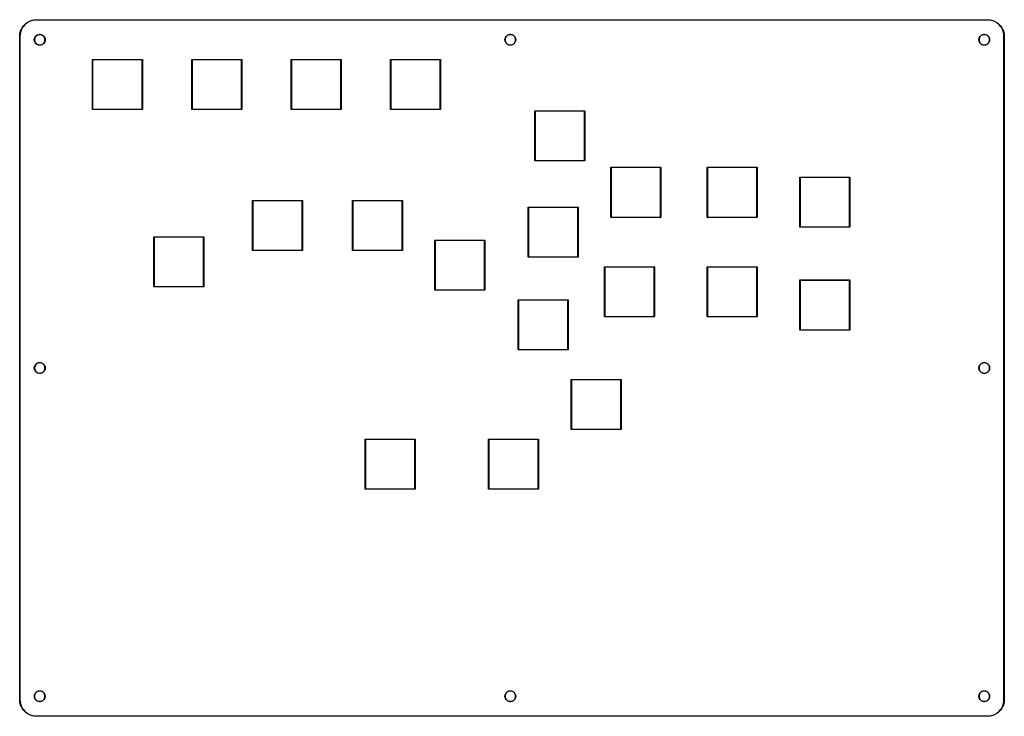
# Model space of a CAD drawing. Extents: x 2 to 13.7, y -9.5 to -1.2.
import ezdxf

# ---------------------------------------------------------------- set-up
doc = ezdxf.new("R2010")
doc.units = 0
doc.header["$MEASUREMENT"] = 0
doc.layers.add('BLACK', color=7, linetype='CONTINUOUS')

msp = doc.modelspace()

# ---------------------------------------------------------------- linework, layer by layer
at = {"layer": 'BLACK', "linetype": 'CONTINUOUS'}
for p, q in [((1.983, -1.298), (1.99, -1.283)), ((1.99, -1.283), (1.999, -1.269)), ((2.001, -1.273), (1.992, -1.288)), ((1.999, -1.269), (2.008, -1.256)), ((2.011, -1.259), (2.001, -1.273)), ((2.008, -1.256), (2.019, -1.243)), ((2.022, -1.246), (2.011, -1.259)), ((2.019, -1.243), (2.031, -1.232)), ((2.034, -1.234), (2.022, -1.246)), ((2.031, -1.232), (2.043, -1.221)), ((2.047, -1.223), (2.034, -1.234)), ((2.043, -1.221), (2.057, -1.212)), ((2.061, -1.213), (2.047, -1.223)), ((2.057, -1.212), (2.071, -1.203)), ((2.075, -1.205), (2.061, -1.213)), ((2.071, -1.203), (2.085, -1.196)), ((2.091, -1.198), (2.075, -1.205)), ((2.085, -1.196), (2.101, -1.19)), ((2.107, -1.192), (2.091, -1.198)), ((2.101, -1.19), (2.117, -1.185)), ((2.123, -1.188), (2.107, -1.192)), ((2.117, -1.185), (2.133, -1.182)), ((2.14, -1.185), (2.123, -1.188)), ((2.133, -1.182), (2.149, -1.18)), ((2.157, -1.183), (2.14, -1.185)), ((2.149, -1.18), (2.165, -1.179)), ((2.165, -1.183), (2.157, -1.183)), ((2.165, -1.179), (13.465, -1.179)), ((13.465, -1.183), (2.165, -1.183)), ((13.465, -1.179), (13.481, -1.18)), ((13.473, -1.183), (13.465, -1.183)), ((13.49, -1.185), (13.473, -1.183)), ((13.481, -1.18), (13.497, -1.182)), ((13.507, -1.188), (13.49, -1.185)), ((13.497, -1.182), (13.513, -1.185)), ((13.523, -1.192), (13.507, -1.188)), ((13.513, -1.185), (13.529, -1.19)), ((13.539, -1.198), (13.523, -1.192)), ((13.529, -1.19), (13.544, -1.196)), ((13.555, -1.205), (13.539, -1.198)), ((13.544, -1.196), (13.559, -1.203)), ((13.569, -1.213), (13.555, -1.205)), ((13.559, -1.203), (13.573, -1.212)), ((13.583, -1.223), (13.569, -1.213)), ((13.573, -1.212), (13.587, -1.221)), ((13.596, -1.234), (13.583, -1.223)), ((13.587, -1.221), (13.599, -1.232)), ((13.608, -1.246), (13.596, -1.234)), ((13.599, -1.232), (13.611, -1.243)), ((13.619, -1.259), (13.608, -1.246)), ((13.611, -1.243), (13.621, -1.256)), ((13.629, -1.273), (13.619, -1.259)), ((13.621, -1.256), (13.631, -1.269)), ((13.638, -1.288), (13.629, -1.273)), ((13.631, -1.269), (13.639, -1.283)), ((13.639, -1.283), (13.647, -1.298)), ((1.967, -1.362), (1.969, -1.345)), ((1.967, -1.378), (1.967, -1.362)), ((1.967, -9.252), (1.967, -1.378)), ((1.969, -1.345), (1.973, -1.329)), ((1.972, -1.352), (1.97, -1.369)), ((1.97, -1.369), (1.97, -1.378)), ((1.97, -1.378), (1.97, -9.252)), ((1.975, -1.336), (1.972, -1.352)), ((1.973, -1.329), (1.977, -1.313)), ((1.979, -1.319), (1.975, -1.336)), ((1.977, -1.313), (1.983, -1.298)), ((1.985, -1.303), (1.979, -1.319)), ((1.992, -1.288), (1.985, -1.303)), ((2.14, -1.412), (2.142, -1.402)), ((2.142, -1.402), (2.145, -1.392)), ((2.145, -1.403), (2.144, -1.413)), ((2.145, -1.392), (2.149, -1.383)), ((2.148, -1.394), (2.145, -1.403)), ((2.153, -1.385), (2.148, -1.394)), ((2.149, -1.383), (2.155, -1.375)), ((2.158, -1.378), (2.153, -1.385)), ((2.155, -1.375), (2.163, -1.368)), ((2.165, -1.371), (2.158, -1.378)), ((2.163, -1.368), (2.171, -1.362)), ((2.173, -1.365), (2.165, -1.371)), ((2.171, -1.362), (2.18, -1.357)), ((2.181, -1.361), (2.173, -1.365)), ((2.18, -1.357), (2.19, -1.354)), ((2.19, -1.358), (2.181, -1.361)), ((2.19, -1.354), (2.2, -1.353)), ((2.2, -1.356), (2.19, -1.358)), ((2.2, -1.353), (2.21, -1.353)), ((2.21, -1.356), (2.2, -1.356)), ((2.21, -1.353), (2.22, -1.354)), ((2.219, -1.358), (2.21, -1.356)), ((2.228, -1.361), (2.219, -1.358)), ((2.22, -1.354), (2.23, -1.357)), ((2.237, -1.365), (2.228, -1.361)), ((2.23, -1.357), (2.239, -1.362)), ((2.244, -1.371), (2.237, -1.365)), ((2.239, -1.362), (2.247, -1.368)), ((2.251, -1.378), (2.244, -1.371)), ((2.247, -1.368), (2.254, -1.375)), ((2.257, -1.385), (2.251, -1.378)), ((2.254, -1.375), (2.26, -1.383)), ((2.261, -1.394), (2.257, -1.385)), ((2.26, -1.383), (2.265, -1.392)), ((2.264, -1.403), (2.261, -1.394)), ((2.266, -1.413), (2.264, -1.403)), ((2.265, -1.392), (2.268, -1.402)), ((2.268, -1.402), (2.269, -1.412)), ((7.731, -1.412), (7.733, -1.402)), ((7.733, -1.402), (7.736, -1.393)), ((7.735, -1.403), (7.733, -1.412)), ((7.738, -1.394), (7.735, -1.403)), ((7.736, -1.393), (7.741, -1.384)), ((7.742, -1.385), (7.738, -1.394)), ((7.741, -1.384), (7.747, -1.376)), ((7.748, -1.377), (7.742, -1.385)), ((7.747, -1.376), (7.754, -1.369)), ((7.755, -1.37), (7.748, -1.377)), ((7.754, -1.369), (7.762, -1.363)), ((7.763, -1.364), (7.755, -1.37)), ((7.762, -1.363), (7.771, -1.358)), ((7.771, -1.36), (7.763, -1.364)), ((7.771, -1.358), (7.78, -1.355)), ((7.781, -1.357), (7.771, -1.36)), ((7.78, -1.355), (7.79, -1.354)), ((7.79, -1.355), (7.781, -1.357)), ((7.79, -1.354), (7.8, -1.354)), ((7.8, -1.355), (7.79, -1.355)), ((7.8, -1.354), (7.81, -1.355)), ((7.81, -1.357), (7.8, -1.355)), ((7.81, -1.355), (7.82, -1.358)), ((7.819, -1.36), (7.81, -1.357)), ((7.828, -1.364), (7.819, -1.36)), ((7.82, -1.358), (7.829, -1.363)), ((7.836, -1.37), (7.828, -1.364)), ((7.829, -1.363), (7.837, -1.369)), ((7.843, -1.377), (7.836, -1.37)), ((7.837, -1.369), (7.844, -1.376)), ((7.848, -1.385), (7.843, -1.377)), ((7.844, -1.376), (7.85, -1.384)), ((7.853, -1.394), (7.848, -1.385)), ((7.85, -1.384), (7.854, -1.393)), ((7.856, -1.403), (7.853, -1.394)), ((7.854, -1.393), (7.857, -1.402)), ((7.857, -1.412), (7.856, -1.403)), ((7.857, -1.402), (7.859, -1.412)), ((13.361, -1.412), (13.363, -1.402)), ((13.363, -1.402), (13.366, -1.393)), ((13.365, -1.403), (13.363, -1.412)), ((13.368, -1.394), (13.365, -1.403)), ((13.366, -1.393), (13.371, -1.384)), ((13.372, -1.385), (13.368, -1.394)), ((13.371, -1.384), (13.377, -1.376)), ((13.378, -1.377), (13.372, -1.385)), ((13.377, -1.376), (13.384, -1.369)), ((13.385, -1.37), (13.378, -1.377)), ((13.384, -1.369), (13.392, -1.363)), ((13.393, -1.364), (13.385, -1.37)), ((13.392, -1.363), (13.401, -1.358)), ((13.401, -1.36), (13.393, -1.364)), ((13.401, -1.358), (13.41, -1.355)), ((13.411, -1.357), (13.401, -1.36)), ((13.41, -1.355), (13.42, -1.354)), ((13.42, -1.355), (13.411, -1.357)), ((13.42, -1.354), (13.43, -1.354)), ((13.43, -1.355), (13.42, -1.355)), ((13.43, -1.354), (13.44, -1.355)), ((13.44, -1.357), (13.43, -1.355)), ((13.44, -1.355), (13.45, -1.358)), ((13.449, -1.36), (13.44, -1.357)), ((13.458, -1.364), (13.449, -1.36)), ((13.45, -1.358), (13.459, -1.363)), ((13.466, -1.37), (13.458, -1.364)), ((13.459, -1.363), (13.467, -1.369)), ((13.472, -1.377), (13.466, -1.37)), ((13.467, -1.369), (13.474, -1.376)), ((13.478, -1.385), (13.472, -1.377)), ((13.474, -1.376), (13.48, -1.384)), ((13.483, -1.394), (13.478, -1.385)), ((13.48, -1.384), (13.484, -1.393)), ((13.486, -1.403), (13.483, -1.394)), ((13.484, -1.393), (13.487, -1.402)), ((13.487, -1.412), (13.486, -1.403)), ((13.487, -1.402), (13.489, -1.412)), ((13.645, -1.303), (13.638, -1.288)), ((13.651, -1.319), (13.645, -1.303)), ((13.647, -1.298), (13.653, -1.313)), ((13.655, -1.336), (13.651, -1.319)), ((13.653, -1.313), (13.657, -1.329)), ((13.658, -1.352), (13.655, -1.336)), ((13.657, -1.329), (13.661, -1.345)), ((13.659, -1.369), (13.658, -1.352)), ((13.659, -1.378), (13.659, -1.369)), ((13.659, -9.252), (13.659, -1.378)), ((13.661, -1.345), (13.663, -1.362)), ((13.663, -1.362), (13.663, -1.378)), ((13.663, -1.378), (13.663, -9.252)), ((2.14, -1.413), (2.14, -1.412)), ((2.14, -1.422), (2.14, -1.413)), ((2.142, -1.432), (2.14, -1.422)), ((2.145, -1.442), (2.142, -1.432)), ((2.144, -1.413), (2.144, -1.422)), ((2.144, -1.422), (2.145, -1.432)), ((2.145, -1.432), (2.148, -1.441)), ((2.149, -1.451), (2.145, -1.442)), ((2.148, -1.441), (2.153, -1.449)), ((2.155, -1.46), (2.149, -1.451)), ((2.153, -1.449), (2.158, -1.457)), ((2.163, -1.467), (2.155, -1.46)), ((2.158, -1.457), (2.165, -1.464)), ((2.171, -1.473), (2.163, -1.467)), ((2.165, -1.464), (2.173, -1.47)), ((2.18, -1.477), (2.171, -1.473)), ((2.173, -1.47), (2.181, -1.474)), ((2.19, -1.48), (2.18, -1.477)), ((2.181, -1.474), (2.19, -1.477)), ((2.19, -1.477), (2.2, -1.478)), ((2.2, -1.482), (2.19, -1.48)), ((2.2, -1.478), (2.21, -1.478)), ((2.21, -1.482), (2.2, -1.482)), ((2.21, -1.478), (2.219, -1.477)), ((2.22, -1.48), (2.21, -1.482)), ((2.219, -1.477), (2.228, -1.474)), ((2.23, -1.477), (2.22, -1.48)), ((2.228, -1.474), (2.237, -1.47)), ((2.239, -1.473), (2.23, -1.477)), ((2.237, -1.47), (2.244, -1.464)), ((2.247, -1.467), (2.239, -1.473)), ((2.244, -1.464), (2.251, -1.457)), ((2.254, -1.46), (2.247, -1.467)), ((2.251, -1.457), (2.257, -1.449)), ((2.26, -1.451), (2.254, -1.46)), ((2.257, -1.449), (2.261, -1.441)), ((2.265, -1.442), (2.26, -1.451)), ((2.261, -1.441), (2.264, -1.432)), ((2.264, -1.432), (2.266, -1.422)), ((2.268, -1.432), (2.265, -1.442)), ((2.266, -1.422), (2.266, -1.413)), ((2.269, -1.422), (2.268, -1.432)), ((2.269, -1.412), (2.269, -1.422)), ((7.731, -1.422), (7.731, -1.412)), ((7.731, -1.412), (7.731, -1.412)), ((7.733, -1.432), (7.731, -1.422)), ((7.733, -1.412), (7.733, -1.422)), ((7.733, -1.422), (7.735, -1.432)), ((7.736, -1.442), (7.733, -1.432)), ((7.735, -1.432), (7.738, -1.441)), ((7.741, -1.451), (7.736, -1.442)), ((7.738, -1.441), (7.742, -1.45)), ((7.747, -1.459), (7.741, -1.451)), ((7.742, -1.45), (7.748, -1.458)), ((7.754, -1.466), (7.747, -1.459)), ((7.748, -1.458), (7.755, -1.465)), ((7.762, -1.472), (7.754, -1.466)), ((7.755, -1.465), (7.763, -1.47)), ((7.771, -1.476), (7.762, -1.472)), ((7.763, -1.47), (7.771, -1.475)), ((7.771, -1.475), (7.781, -1.478)), ((7.78, -1.48), (7.771, -1.476)), ((7.79, -1.481), (7.78, -1.48)), ((7.781, -1.478), (7.79, -1.479)), ((7.79, -1.479), (7.8, -1.479)), ((7.8, -1.481), (7.79, -1.481)), ((7.8, -1.479), (7.81, -1.478)), ((7.81, -1.48), (7.8, -1.481)), ((7.81, -1.478), (7.819, -1.475)), ((7.82, -1.476), (7.81, -1.48)), ((7.819, -1.475), (7.828, -1.47)), ((7.829, -1.472), (7.82, -1.476)), ((7.828, -1.47), (7.836, -1.465)), ((7.837, -1.466), (7.829, -1.472)), ((7.836, -1.465), (7.843, -1.458)), ((7.844, -1.459), (7.837, -1.466)), ((7.843, -1.458), (7.848, -1.45)), ((7.85, -1.451), (7.844, -1.459)), ((7.848, -1.45), (7.853, -1.441)), ((7.854, -1.442), (7.85, -1.451)), ((7.853, -1.441), (7.856, -1.432)), ((7.857, -1.432), (7.854, -1.442)), ((7.856, -1.432), (7.857, -1.422)), ((7.857, -1.422), (7.857, -1.412)), ((7.859, -1.422), (7.857, -1.432)), ((7.859, -1.412), (7.859, -1.422)), ((13.361, -1.422), (13.361, -1.412)), ((13.361, -1.412), (13.361, -1.412)), ((13.363, -1.432), (13.361, -1.422)), ((13.363, -1.412), (13.363, -1.422)), ((13.363, -1.422), (13.365, -1.432)), ((13.366, -1.442), (13.363, -1.432)), ((13.365, -1.432), (13.368, -1.441)), ((13.371, -1.451), (13.366, -1.442)), ((13.368, -1.441), (13.372, -1.45)), ((13.377, -1.459), (13.371, -1.451)), ((13.372, -1.45), (13.378, -1.458)), ((13.384, -1.466), (13.377, -1.459)), ((13.378, -1.458), (13.385, -1.465)), ((13.392, -1.472), (13.384, -1.466)), ((13.385, -1.465), (13.393, -1.47)), ((13.401, -1.476), (13.392, -1.472)), ((13.393, -1.47), (13.401, -1.475)), ((13.401, -1.475), (13.411, -1.478)), ((13.41, -1.48), (13.401, -1.476)), ((13.42, -1.481), (13.41, -1.48)), ((13.411, -1.478), (13.42, -1.479)), ((13.42, -1.479), (13.43, -1.479)), ((13.43, -1.481), (13.42, -1.481)), ((13.43, -1.479), (13.44, -1.478)), ((13.44, -1.48), (13.43, -1.481)), ((13.44, -1.478), (13.449, -1.475)), ((13.45, -1.476), (13.44, -1.48)), ((13.449, -1.475), (13.458, -1.47)), ((13.459, -1.472), (13.45, -1.476)), ((13.458, -1.47), (13.466, -1.465)), ((13.467, -1.466), (13.459, -1.472)), ((13.466, -1.465), (13.472, -1.458)), ((13.474, -1.459), (13.467, -1.466)), ((13.472, -1.458), (13.478, -1.45)), ((13.48, -1.451), (13.474, -1.459)), ((13.478, -1.45), (13.483, -1.441)), ((13.484, -1.442), (13.48, -1.451)), ((13.483, -1.441), (13.486, -1.432)), ((13.487, -1.432), (13.484, -1.442)), ((13.486, -1.432), (13.487, -1.422)), ((13.487, -1.422), (13.487, -1.412)), ((13.489, -1.422), (13.487, -1.432)), ((13.489, -1.412), (13.489, -1.422)), ((2.83, -1.653), (2.831, -1.652)), ((2.83, -1.654), (2.83, -1.653)), ((2.83, -2.244), (2.83, -1.654)), ((2.831, -1.652), (2.831, -1.652)), ((2.831, -1.652), (3.422, -1.652)), ((2.833, -1.655), (2.833, -2.242)), ((3.42, -1.655), (2.833, -1.655)), ((3.42, -2.242), (3.42, -1.655)), ((3.422, -1.652), (3.423, -1.652)), ((3.423, -1.652), (3.424, -1.653)), ((3.424, -1.653), (3.424, -1.654)), ((3.424, -1.654), (3.424, -2.244)), ((4.011, -1.653), (4.012, -1.652)), ((4.011, -1.654), (4.011, -1.653)), ((4.011, -2.244), (4.011, -1.654)), ((4.012, -1.652), (4.013, -1.652)), ((4.013, -1.652), (4.603, -1.652)), ((4.015, -1.655), (4.015, -2.242)), ((4.601, -1.655), (4.015, -1.655)), ((4.601, -2.242), (4.601, -1.655)), ((4.603, -1.652), (4.604, -1.652)), ((4.604, -1.652), (4.605, -1.653)), ((4.605, -1.653), (4.605, -1.654)), ((4.605, -1.654), (4.605, -2.244)), ((5.192, -1.653), (5.193, -1.652)), ((5.192, -1.654), (5.192, -1.653)), ((5.192, -2.244), (5.192, -1.654)), ((5.193, -1.652), (5.194, -1.652)), ((5.194, -1.652), (5.784, -1.652)), ((5.196, -1.655), (5.196, -2.242)), ((5.782, -1.655), (5.196, -1.655)), ((5.782, -2.242), (5.782, -1.655)), ((5.784, -1.652), (5.785, -1.652)), ((5.785, -1.652), (5.786, -1.653)), ((5.786, -1.653), (5.786, -1.654)), ((5.786, -1.654), (5.786, -2.244)), ((6.373, -1.653), (6.374, -1.652)), ((6.373, -1.654), (6.373, -1.653)), ((6.373, -2.244), (6.373, -1.654)), ((6.374, -1.652), (6.375, -1.652)), ((6.375, -1.652), (6.965, -1.652)), ((6.377, -1.655), (6.377, -2.242)), ((6.963, -1.655), (6.377, -1.655)), ((6.963, -2.242), (6.963, -1.655)), ((6.965, -1.652), (6.966, -1.652)), ((6.966, -1.652), (6.967, -1.653)), ((6.967, -1.653), (6.967, -1.654)), ((6.967, -1.654), (6.967, -2.244)), ((2.83, -2.245), (2.83, -2.244)), ((2.831, -2.246), (2.83, -2.245)), ((3.422, -2.246), (2.831, -2.246)), ((2.831, -2.246), (2.831, -2.246)), ((2.833, -2.242), (3.42, -2.242)), ((3.423, -2.246), (3.422, -2.246)), ((3.424, -2.245), (3.423, -2.246)), ((3.424, -2.244), (3.424, -2.245)), ((4.011, -2.245), (4.011, -2.244)), ((4.012, -2.246), (4.011, -2.245)), ((4.013, -2.246), (4.012, -2.246)), ((4.603, -2.246), (4.013, -2.246)), ((4.015, -2.242), (4.601, -2.242)), ((4.604, -2.246), (4.603, -2.246)), ((4.605, -2.245), (4.604, -2.246)), ((4.605, -2.244), (4.605, -2.245)), ((5.192, -2.245), (5.192, -2.244)), ((5.193, -2.246), (5.192, -2.245)), ((5.194, -2.246), (5.193, -2.246)), ((5.784, -2.246), (5.194, -2.246)), ((5.196, -2.242), (5.782, -2.242)), ((5.785, -2.246), (5.784, -2.246)), ((5.786, -2.245), (5.785, -2.246)), ((5.786, -2.244), (5.786, -2.245)), ((6.373, -2.245), (6.373, -2.244)), ((6.374, -2.246), (6.373, -2.245)), ((6.375, -2.246), (6.374, -2.246)), ((6.965, -2.246), (6.375, -2.246)), ((6.377, -2.242), (6.963, -2.242)), ((6.966, -2.246), (6.965, -2.246)), ((6.967, -2.245), (6.966, -2.246)), ((6.967, -2.244), (6.967, -2.245)), ((8.085, -2.263), (8.086, -2.262)), ((8.085, -2.264), (8.085, -2.263)), ((8.085, -2.854), (8.085, -2.264)), ((8.086, -2.262), (8.087, -2.262)), ((8.087, -2.262), (8.678, -2.262)), ((8.089, -2.266), (8.089, -2.852)), ((8.676, -2.266), (8.089, -2.266)), ((8.676, -2.852), (8.676, -2.266)), ((8.678, -2.262), (8.68, -2.263)), ((8.678, -2.262), (8.678, -2.262)), ((8.68, -2.263), (8.68, -2.264)), ((8.68, -2.264), (8.68, -2.854)), ((8.085, -2.855), (8.085, -2.854)), ((8.086, -2.856), (8.085, -2.855)), ((8.087, -2.856), (8.086, -2.856)), ((8.678, -2.856), (8.087, -2.856)), ((8.089, -2.852), (8.676, -2.852)), ((8.68, -2.855), (8.678, -2.856)), ((8.678, -2.856), (8.678, -2.856)), ((8.68, -2.854), (8.68, -2.855)), ((8.991, -2.932), (8.992, -2.931)), ((8.991, -2.933), (8.991, -2.932)), ((8.991, -3.524), (8.991, -2.933)), ((8.992, -2.931), (8.993, -2.931)), ((8.993, -2.931), (9.583, -2.931)), ((8.995, -2.935), (8.995, -3.522)), ((9.581, -2.935), (8.995, -2.935)), ((9.581, -3.522), (9.581, -2.935)), ((9.583, -2.931), (9.584, -2.931)), ((9.584, -2.931), (9.585, -2.932)), ((9.585, -2.932), (9.585, -2.933)), ((9.585, -2.933), (9.585, -3.524)), ((10.133, -2.932), (10.134, -2.931)), ((10.133, -2.933), (10.133, -2.932)), ((10.133, -3.524), (10.133, -2.933)), ((10.134, -2.931), (10.135, -2.931)), ((10.135, -2.931), (10.725, -2.931)), ((10.137, -2.935), (10.137, -3.522)), ((10.723, -2.935), (10.137, -2.935)), ((10.723, -3.522), (10.723, -2.935)), ((10.725, -2.931), (10.726, -2.931)), ((10.726, -2.931), (10.727, -2.932)), ((10.727, -2.932), (10.727, -2.933)), ((10.727, -2.933), (10.727, -3.524)), ((11.235, -3.05), (11.236, -3.049)), ((11.235, -3.051), (11.235, -3.05)), ((11.235, -3.642), (11.235, -3.051)), ((11.236, -3.049), (11.237, -3.049)), ((11.237, -3.049), (11.828, -3.049)), ((11.239, -3.053), (11.239, -3.64)), ((11.826, -3.053), (11.239, -3.053)), ((11.826, -3.64), (11.826, -3.053)), ((11.828, -3.049), (11.829, -3.05)), ((11.828, -3.049), (11.828, -3.049)), ((11.829, -3.05), (11.83, -3.051)), ((11.83, -3.051), (11.83, -3.642)), ((4.733, -3.326), (4.734, -3.325)), ((4.733, -3.327), (4.733, -3.326)), ((4.733, -3.917), (4.733, -3.327)), ((4.734, -3.325), (4.735, -3.325)), ((4.735, -3.325), (5.325, -3.325)), ((4.737, -3.329), (4.737, -3.915)), ((5.323, -3.329), (4.737, -3.329)), ((5.323, -3.915), (5.323, -3.329)), ((5.325, -3.325), (5.326, -3.325)), ((5.326, -3.325), (5.327, -3.326)), ((5.327, -3.326), (5.327, -3.327)), ((5.327, -3.327), (5.327, -3.917)), ((5.92, -3.326), (5.921, -3.325)), ((5.92, -3.327), (5.92, -3.326)), ((5.92, -3.917), (5.92, -3.327)), ((5.921, -3.325), (5.922, -3.325)), ((5.922, -3.325), (6.513, -3.325)), ((5.924, -3.329), (5.924, -3.915)), ((6.511, -3.329), (5.924, -3.329)), ((6.511, -3.915), (6.511, -3.329)), ((6.513, -3.325), (6.514, -3.326)), ((6.513, -3.325), (6.513, -3.325)), ((6.514, -3.326), (6.515, -3.327)), ((6.515, -3.327), (6.515, -3.917)), ((8.007, -3.405), (8.008, -3.404)), ((8.007, -3.406), (8.007, -3.405)), ((8.007, -3.996), (8.007, -3.406)), ((8.008, -3.404), (8.009, -3.404)), ((8.009, -3.404), (8.599, -3.404)), ((8.011, -3.408), (8.011, -3.994)), ((8.597, -3.408), (8.011, -3.408)), ((8.597, -3.994), (8.597, -3.408)), ((8.599, -3.404), (8.6, -3.404)), ((8.6, -3.404), (8.601, -3.405)), ((8.601, -3.405), (8.601, -3.406)), ((8.601, -3.406), (8.601, -3.996)), ((8.992, -3.525), (8.991, -3.524)), ((8.991, -3.524), (8.991, -3.524)), ((8.993, -3.526), (8.992, -3.525)), ((9.583, -3.526), (8.993, -3.526)), ((8.995, -3.522), (9.581, -3.522)), ((9.584, -3.525), (9.583, -3.526)), ((9.585, -3.524), (9.584, -3.525)), ((9.585, -3.524), (9.585, -3.524)), ((10.134, -3.525), (10.133, -3.524)), ((10.133, -3.524), (10.133, -3.524)), ((10.135, -3.526), (10.134, -3.525)), ((10.725, -3.526), (10.135, -3.526)), ((10.137, -3.522), (10.723, -3.522)), ((10.726, -3.525), (10.725, -3.526)), ((10.727, -3.524), (10.726, -3.525)), ((10.727, -3.524), (10.727, -3.524)), ((11.236, -3.644), (11.235, -3.642)), ((11.235, -3.642), (11.235, -3.642)), ((11.237, -3.644), (11.236, -3.644)), ((11.828, -3.644), (11.237, -3.644)), ((11.239, -3.64), (11.826, -3.64)), ((11.829, -3.642), (11.828, -3.644)), ((11.828, -3.644), (11.828, -3.644)), ((11.83, -3.642), (11.829, -3.642)), ((3.561, -3.759), (3.562, -3.758)), ((3.561, -3.76), (3.561, -3.759)), ((3.561, -4.35), (3.561, -3.76)), ((3.562, -3.758), (3.563, -3.758)), ((3.563, -3.758), (4.154, -3.758)), ((3.565, -3.762), (3.565, -4.348)), ((4.152, -3.762), (3.565, -3.762)), ((4.152, -4.348), (4.152, -3.762)), ((4.154, -3.758), (4.155, -3.759)), ((4.154, -3.758), (4.154, -3.758)), ((4.155, -3.759), (4.155, -3.76)), ((4.155, -3.76), (4.155, -4.35)), ((6.898, -3.798), (6.899, -3.797)), ((6.898, -3.799), (6.898, -3.798)), ((6.898, -4.39), (6.898, -3.799)), ((6.899, -3.797), (6.9, -3.797)), ((6.9, -3.797), (7.491, -3.797)), ((6.902, -3.801), (6.902, -4.388)), ((7.489, -3.801), (6.902, -3.801)), ((7.489, -4.388), (7.489, -3.801)), ((7.491, -3.797), (7.492, -3.798)), ((7.491, -3.797), (7.491, -3.797)), ((7.492, -3.798), (7.492, -3.799)), ((7.492, -3.799), (7.492, -4.39)), ((4.733, -3.918), (4.733, -3.917)), ((4.734, -3.919), (4.733, -3.918)), ((4.735, -3.919), (4.734, -3.919)), ((5.325, -3.919), (4.735, -3.919)), ((4.737, -3.915), (5.323, -3.915)), ((5.326, -3.919), (5.325, -3.919)), ((5.327, -3.918), (5.326, -3.919)), ((5.327, -3.917), (5.327, -3.918)), ((5.92, -3.918), (5.92, -3.917)), ((5.921, -3.919), (5.92, -3.918)), ((5.922, -3.919), (5.921, -3.919)), ((6.513, -3.919), (5.922, -3.919)), ((5.924, -3.915), (6.511, -3.915)), ((6.514, -3.918), (6.513, -3.919)), ((6.513, -3.919), (6.513, -3.919)), ((6.515, -3.917), (6.514, -3.918)), ((8.007, -3.997), (8.007, -3.996)), ((8.008, -3.998), (8.007, -3.997)), ((8.009, -3.998), (8.008, -3.998)), ((8.599, -3.998), (8.009, -3.998)), ((8.011, -3.994), (8.597, -3.994)), ((8.6, -3.998), (8.599, -3.998)), ((8.601, -3.997), (8.6, -3.998)), ((8.601, -3.996), (8.601, -3.997)), ((8.912, -4.113), (8.913, -4.112)), ((8.912, -4.114), (8.912, -4.113)), ((8.912, -4.705), (8.912, -4.114)), ((8.913, -4.112), (8.914, -4.112)), ((8.914, -4.112), (9.505, -4.112)), ((8.916, -4.116), (8.916, -4.703)), ((9.503, -4.116), (8.916, -4.116)), ((9.503, -4.703), (9.503, -4.116)), ((9.505, -4.112), (9.507, -4.113)), ((9.505, -4.112), (9.505, -4.112)), ((9.507, -4.113), (9.507, -4.114)), ((9.507, -4.114), (9.507, -4.705)), ((10.133, -4.113), (10.134, -4.112)), ((10.133, -4.114), (10.133, -4.113)), ((10.133, -4.705), (10.133, -4.114)), ((10.134, -4.112), (10.135, -4.112)), ((10.135, -4.112), (10.725, -4.112)), ((10.137, -4.116), (10.137, -4.703)), ((10.723, -4.116), (10.137, -4.116)), ((10.723, -4.703), (10.723, -4.116)), ((10.725, -4.112), (10.726, -4.112)), ((10.726, -4.112), (10.727, -4.113)), ((10.727, -4.113), (10.727, -4.114)), ((10.727, -4.114), (10.727, -4.705)), ((11.235, -4.271), (11.236, -4.27)), ((11.235, -4.272), (11.235, -4.271)), ((11.235, -4.862), (11.235, -4.272)), ((11.236, -4.27), (11.237, -4.27)), ((11.237, -4.27), (11.828, -4.27)), ((11.239, -4.274), (11.239, -4.86)), ((11.826, -4.274), (11.239, -4.274)), ((11.826, -4.86), (11.826, -4.274)), ((11.828, -4.27), (11.829, -4.271)), ((11.828, -4.27), (11.828, -4.27)), ((11.829, -4.271), (11.83, -4.272)), ((11.83, -4.272), (11.83, -4.862)), ((3.561, -4.351), (3.561, -4.35)), ((3.562, -4.352), (3.561, -4.351)), ((3.563, -4.352), (3.562, -4.352)), ((4.154, -4.352), (3.563, -4.352)), ((3.565, -4.348), (4.152, -4.348)), ((4.155, -4.351), (4.154, -4.352)), ((4.154, -4.352), (4.154, -4.352)), ((4.155, -4.35), (4.155, -4.351)), ((6.899, -4.392), (6.898, -4.39)), ((6.898, -4.39), (6.898, -4.39)), ((6.9, -4.392), (6.899, -4.392)), ((7.491, -4.392), (6.9, -4.392)), ((6.902, -4.388), (7.489, -4.388)), ((7.492, -4.39), (7.491, -4.392)), ((7.491, -4.392), (7.491, -4.392)), ((7.492, -4.39), (7.492, -4.39)), ((7.889, -4.507), (7.89, -4.506)), ((7.889, -4.508), (7.889, -4.507)), ((7.889, -5.098), (7.889, -4.508)), ((7.89, -4.506), (7.891, -4.506)), ((7.891, -4.506), (8.481, -4.506)), ((7.892, -4.51), (7.892, -5.096)), ((8.479, -4.51), (7.892, -4.51)), ((8.479, -5.096), (8.479, -4.51)), ((8.481, -4.506), (8.482, -4.506)), ((8.482, -4.506), (8.483, -4.507)), ((8.483, -4.507), (8.483, -4.508)), ((8.483, -4.508), (8.483, -5.098)), ((8.913, -4.707), (8.912, -4.705)), ((8.912, -4.705), (8.912, -4.705)), ((8.914, -4.707), (8.913, -4.707)), ((9.505, -4.707), (8.914, -4.707)), ((8.916, -4.703), (9.503, -4.703)), ((9.507, -4.705), (9.505, -4.707)), ((9.505, -4.707), (9.505, -4.707)), ((9.507, -4.705), (9.507, -4.705)), ((10.134, -4.707), (10.133, -4.705)), ((10.133, -4.705), (10.133, -4.705)), ((10.135, -4.707), (10.134, -4.707)), ((10.725, -4.707), (10.135, -4.707)), ((10.137, -4.703), (10.723, -4.703)), ((10.726, -4.707), (10.725, -4.707)), ((10.727, -4.705), (10.726, -4.707)), ((10.727, -4.705), (10.727, -4.705)), ((11.235, -4.863), (11.235, -4.862)), ((11.236, -4.864), (11.235, -4.863)), ((11.237, -4.864), (11.236, -4.864)), ((11.828, -4.864), (11.237, -4.864)), ((11.239, -4.86), (11.826, -4.86)), ((11.829, -4.863), (11.828, -4.864)), ((11.828, -4.864), (11.828, -4.864)), ((11.83, -4.862), (11.829, -4.863)), ((7.889, -5.099), (7.889, -5.098)), ((7.89, -5.1), (7.889, -5.099)), ((7.891, -5.1), (7.89, -5.1)), ((8.481, -5.1), (7.891, -5.1)), ((7.892, -5.096), (8.479, -5.096)), ((8.482, -5.1), (8.481, -5.1)), ((8.483, -5.099), (8.482, -5.1)), ((8.483, -5.098), (8.483, -5.099)), ((2.163, -5.266), (2.171, -5.26)), ((2.173, -5.263), (2.165, -5.268)), ((2.171, -5.26), (2.18, -5.255)), ((2.181, -5.258), (2.173, -5.263)), ((2.18, -5.255), (2.19, -5.252)), ((2.19, -5.255), (2.181, -5.258)), ((2.19, -5.252), (2.2, -5.25)), ((2.2, -5.254), (2.19, -5.255)), ((2.2, -5.25), (2.21, -5.25)), ((2.21, -5.254), (2.2, -5.254)), ((2.21, -5.25), (2.22, -5.252)), ((2.219, -5.255), (2.21, -5.254)), ((2.228, -5.258), (2.219, -5.255)), ((2.22, -5.252), (2.23, -5.255)), ((2.237, -5.263), (2.228, -5.258)), ((2.23, -5.255), (2.239, -5.26)), ((2.244, -5.268), (2.237, -5.263)), ((2.239, -5.26), (2.247, -5.266)), ((13.384, -5.266), (13.392, -5.26)), ((13.393, -5.262), (13.385, -5.268)), ((13.392, -5.26), (13.401, -5.256)), ((13.401, -5.257), (13.393, -5.262)), ((13.401, -5.256), (13.41, -5.253)), ((13.411, -5.254), (13.401, -5.257)), ((13.41, -5.253), (13.42, -5.251)), ((13.42, -5.253), (13.411, -5.254)), ((13.42, -5.251), (13.43, -5.251)), ((13.43, -5.253), (13.42, -5.253)), ((13.43, -5.251), (13.44, -5.253)), ((13.44, -5.254), (13.43, -5.253)), ((13.44, -5.253), (13.45, -5.256)), ((13.449, -5.257), (13.44, -5.254)), ((13.458, -5.262), (13.449, -5.257)), ((13.45, -5.256), (13.459, -5.26)), ((13.466, -5.268), (13.458, -5.262)), ((13.459, -5.26), (13.467, -5.266)), ((2.14, -5.31), (2.142, -5.3)), ((2.14, -5.32), (2.14, -5.31)), ((2.14, -5.31), (2.14, -5.31)), ((2.142, -5.33), (2.14, -5.32)), ((2.142, -5.3), (2.145, -5.29)), ((2.145, -5.34), (2.142, -5.33)), ((2.145, -5.301), (2.144, -5.31)), ((2.144, -5.31), (2.144, -5.32)), ((2.144, -5.32), (2.145, -5.329)), ((2.145, -5.29), (2.149, -5.281)), ((2.148, -5.292), (2.145, -5.301)), ((2.145, -5.329), (2.148, -5.338)), ((2.149, -5.349), (2.145, -5.34)), ((2.153, -5.283), (2.148, -5.292)), ((2.148, -5.338), (2.153, -5.347)), ((2.149, -5.281), (2.155, -5.273)), ((2.155, -5.357), (2.149, -5.349)), ((2.158, -5.275), (2.153, -5.283)), ((2.153, -5.347), (2.158, -5.355)), ((2.155, -5.273), (2.163, -5.266)), ((2.163, -5.364), (2.155, -5.357)), ((2.165, -5.268), (2.158, -5.275)), ((2.158, -5.355), (2.165, -5.362)), ((2.171, -5.37), (2.163, -5.364)), ((2.165, -5.362), (2.173, -5.367)), ((2.18, -5.375), (2.171, -5.37)), ((2.173, -5.367), (2.181, -5.372)), ((2.19, -5.378), (2.18, -5.375)), ((2.181, -5.372), (2.19, -5.374)), ((2.19, -5.374), (2.2, -5.376)), ((2.2, -5.38), (2.19, -5.378)), ((2.2, -5.376), (2.21, -5.376)), ((2.21, -5.38), (2.2, -5.38)), ((2.21, -5.376), (2.219, -5.374)), ((2.22, -5.378), (2.21, -5.38)), ((2.219, -5.374), (2.228, -5.372)), ((2.23, -5.375), (2.22, -5.378)), ((2.228, -5.372), (2.237, -5.367)), ((2.239, -5.37), (2.23, -5.375)), ((2.237, -5.367), (2.244, -5.362)), ((2.247, -5.364), (2.239, -5.37)), ((2.251, -5.275), (2.244, -5.268)), ((2.244, -5.362), (2.251, -5.355)), ((2.247, -5.266), (2.254, -5.273)), ((2.254, -5.357), (2.247, -5.364)), ((2.257, -5.283), (2.251, -5.275)), ((2.251, -5.355), (2.257, -5.347)), ((2.254, -5.273), (2.26, -5.281)), ((2.26, -5.349), (2.254, -5.357)), ((2.261, -5.292), (2.257, -5.283)), ((2.257, -5.347), (2.261, -5.338)), ((2.26, -5.281), (2.265, -5.29)), ((2.265, -5.34), (2.26, -5.349)), ((2.264, -5.301), (2.261, -5.292)), ((2.261, -5.338), (2.264, -5.329)), ((2.266, -5.31), (2.264, -5.301)), ((2.264, -5.329), (2.266, -5.32)), ((2.265, -5.29), (2.268, -5.3)), ((2.268, -5.33), (2.265, -5.34)), ((2.266, -5.32), (2.266, -5.31)), ((2.268, -5.3), (2.269, -5.31)), ((2.269, -5.32), (2.268, -5.33)), ((2.269, -5.31), (2.269, -5.32)), ((13.361, -5.31), (13.363, -5.3)), ((13.361, -5.32), (13.361, -5.31)), ((13.361, -5.31), (13.361, -5.31)), ((13.363, -5.33), (13.361, -5.32)), ((13.363, -5.3), (13.366, -5.29)), ((13.365, -5.3), (13.363, -5.31)), ((13.363, -5.31), (13.363, -5.32)), ((13.363, -5.32), (13.365, -5.329)), ((13.366, -5.339), (13.363, -5.33)), ((13.368, -5.291), (13.365, -5.3)), ((13.365, -5.329), (13.368, -5.339)), ((13.366, -5.29), (13.371, -5.282)), ((13.371, -5.348), (13.366, -5.339)), ((13.372, -5.282), (13.368, -5.291)), ((13.368, -5.339), (13.372, -5.347)), ((13.371, -5.282), (13.377, -5.273)), ((13.377, -5.357), (13.371, -5.348)), ((13.378, -5.275), (13.372, -5.282)), ((13.372, -5.347), (13.378, -5.355)), ((13.377, -5.273), (13.384, -5.266)), ((13.384, -5.364), (13.377, -5.357)), ((13.385, -5.268), (13.378, -5.275)), ((13.378, -5.355), (13.385, -5.362)), ((13.392, -5.37), (13.384, -5.364)), ((13.385, -5.362), (13.393, -5.368)), ((13.401, -5.374), (13.392, -5.37)), ((13.393, -5.368), (13.401, -5.372)), ((13.401, -5.372), (13.411, -5.375)), ((13.41, -5.377), (13.401, -5.374)), ((13.42, -5.379), (13.41, -5.377)), ((13.411, -5.375), (13.42, -5.377)), ((13.42, -5.377), (13.43, -5.377)), ((13.43, -5.379), (13.42, -5.379)), ((13.43, -5.377), (13.44, -5.375)), ((13.44, -5.377), (13.43, -5.379)), ((13.44, -5.375), (13.449, -5.372)), ((13.45, -5.374), (13.44, -5.377)), ((13.449, -5.372), (13.458, -5.368)), ((13.459, -5.37), (13.45, -5.374)), ((13.458, -5.368), (13.466, -5.362)), ((13.467, -5.364), (13.459, -5.37)), ((13.472, -5.275), (13.466, -5.268)), ((13.466, -5.362), (13.472, -5.355)), ((13.467, -5.266), (13.474, -5.273)), ((13.474, -5.357), (13.467, -5.364)), ((13.478, -5.282), (13.472, -5.275)), ((13.472, -5.355), (13.478, -5.347)), ((13.474, -5.273), (13.48, -5.282)), ((13.48, -5.348), (13.474, -5.357)), ((13.483, -5.291), (13.478, -5.282)), ((13.478, -5.347), (13.483, -5.339)), ((13.48, -5.282), (13.484, -5.29)), ((13.484, -5.339), (13.48, -5.348)), ((13.486, -5.3), (13.483, -5.291)), ((13.483, -5.339), (13.486, -5.329)), ((13.484, -5.29), (13.487, -5.3)), ((13.487, -5.33), (13.484, -5.339)), ((13.487, -5.31), (13.486, -5.3)), ((13.486, -5.329), (13.487, -5.32)), ((13.487, -5.3), (13.489, -5.31)), ((13.487, -5.32), (13.487, -5.31)), ((13.489, -5.32), (13.487, -5.33)), ((13.489, -5.31), (13.489, -5.32)), ((8.518, -5.453), (8.519, -5.452)), ((8.518, -6.043), (8.518, -5.453)), ((8.519, -5.452), (8.52, -5.451)), ((8.52, -5.451), (8.52, -5.451)), ((8.52, -5.451), (9.111, -5.451)), ((8.522, -5.455), (8.522, -6.041)), ((9.109, -5.455), (8.522, -5.455)), ((9.109, -6.041), (9.109, -5.455)), ((9.111, -5.451), (9.112, -5.451)), ((9.112, -5.451), (9.113, -5.452)), ((9.113, -5.452), (9.113, -5.453)), ((9.113, -5.453), (9.113, -6.043)), ((8.519, -6.044), (8.518, -6.043)), ((8.52, -6.045), (8.519, -6.044)), ((9.111, -6.045), (8.52, -6.045)), ((8.52, -6.045), (8.52, -6.045)), ((8.522, -6.041), (9.109, -6.041)), ((9.112, -6.045), (9.111, -6.045)), ((9.113, -6.044), (9.112, -6.045)), ((9.113, -6.043), (9.113, -6.044)), ((6.071, -6.161), (6.072, -6.16)), ((6.071, -6.752), (6.071, -6.161)), ((6.071, -6.161), (6.071, -6.161)), ((6.072, -6.16), (6.073, -6.159)), ((6.073, -6.159), (6.664, -6.159)), ((6.075, -6.163), (6.075, -6.75)), ((6.662, -6.163), (6.075, -6.163)), ((6.662, -6.75), (6.662, -6.163)), ((6.664, -6.159), (6.665, -6.16)), ((6.665, -6.16), (6.666, -6.161)), ((6.666, -6.161), (6.666, -6.161)), ((6.666, -6.161), (6.666, -6.752)), ((7.534, -6.161), (7.535, -6.16)), ((7.534, -6.752), (7.534, -6.161)), ((7.534, -6.161), (7.534, -6.161)), ((7.535, -6.16), (7.536, -6.159)), ((7.536, -6.159), (8.127, -6.159)), ((7.538, -6.163), (7.538, -6.75)), ((8.125, -6.163), (7.538, -6.163)), ((8.125, -6.75), (8.125, -6.163)), ((8.127, -6.159), (8.128, -6.16)), ((8.128, -6.16), (8.129, -6.161)), ((8.129, -6.161), (8.129, -6.161)), ((8.129, -6.161), (8.129, -6.752)), ((6.071, -6.753), (6.071, -6.752)), ((6.072, -6.754), (6.071, -6.753)), ((6.073, -6.754), (6.072, -6.754)), ((6.664, -6.754), (6.073, -6.754)), ((6.075, -6.75), (6.662, -6.75)), ((6.665, -6.754), (6.664, -6.754)), ((6.666, -6.753), (6.665, -6.754)), ((6.666, -6.752), (6.666, -6.753)), ((7.534, -6.753), (7.534, -6.752)), ((7.535, -6.754), (7.534, -6.753)), ((7.536, -6.754), (7.535, -6.754)), ((8.127, -6.754), (7.536, -6.754)), ((7.538, -6.75), (8.125, -6.75)), ((8.128, -6.754), (8.127, -6.754)), ((8.129, -6.753), (8.128, -6.754)), ((8.129, -6.752), (8.129, -6.753)), ((2.141, -9.208), (2.143, -9.198)), ((2.141, -9.218), (2.141, -9.208)), ((2.141, -9.208), (2.141, -9.208)), ((2.143, -9.228), (2.141, -9.218)), ((2.143, -9.198), (2.146, -9.188)), ((2.144, -9.198), (2.143, -9.208)), ((2.143, -9.208), (2.143, -9.217)), ((2.143, -9.217), (2.144, -9.227)), ((2.146, -9.237), (2.143, -9.228)), ((2.147, -9.189), (2.144, -9.198)), ((2.144, -9.227), (2.147, -9.236)), ((2.146, -9.188), (2.15, -9.179)), ((2.15, -9.246), (2.146, -9.237)), ((2.152, -9.18), (2.147, -9.189)), ((2.147, -9.236), (2.152, -9.245)), ((2.15, -9.179), (2.156, -9.171)), ((2.157, -9.172), (2.152, -9.18)), ((2.156, -9.171), (2.163, -9.164)), ((2.164, -9.165), (2.157, -9.172)), ((2.163, -9.164), (2.171, -9.158)), ((2.172, -9.16), (2.164, -9.165)), ((2.171, -9.158), (2.18, -9.153)), ((2.181, -9.155), (2.172, -9.16)), ((2.18, -9.153), (2.19, -9.15)), ((2.19, -9.152), (2.181, -9.155)), ((2.19, -9.15), (2.2, -9.149)), ((2.2, -9.151), (2.19, -9.152)), ((2.2, -9.149), (2.21, -9.149)), ((2.21, -9.151), (2.2, -9.151)), ((2.21, -9.149), (2.22, -9.15)), ((2.219, -9.152), (2.21, -9.151)), ((2.229, -9.155), (2.219, -9.152)), ((2.22, -9.15), (2.229, -9.153)), ((2.229, -9.153), (2.238, -9.158)), ((2.237, -9.16), (2.229, -9.155)), ((2.245, -9.165), (2.237, -9.16)), ((2.238, -9.158), (2.246, -9.164)), ((2.252, -9.172), (2.245, -9.165)), ((2.246, -9.164), (2.253, -9.171)), ((2.258, -9.18), (2.252, -9.172)), ((2.253, -9.171), (2.259, -9.179)), ((2.262, -9.189), (2.258, -9.18)), ((2.258, -9.245), (2.262, -9.236)), ((2.259, -9.179), (2.264, -9.188)), ((2.264, -9.237), (2.259, -9.246)), ((2.265, -9.198), (2.262, -9.189)), ((2.262, -9.236), (2.265, -9.227)), ((2.264, -9.188), (2.267, -9.198)), ((2.267, -9.228), (2.264, -9.237)), ((2.267, -9.208), (2.265, -9.198)), ((2.265, -9.227), (2.267, -9.217)), ((2.267, -9.198), (2.269, -9.208)), ((2.267, -9.217), (2.267, -9.208)), ((2.269, -9.218), (2.267, -9.228)), ((2.269, -9.208), (2.269, -9.218)), ((7.731, -9.208), (7.733, -9.198)), ((7.731, -9.218), (7.731, -9.208)), ((7.731, -9.208), (7.731, -9.208)), ((7.733, -9.228), (7.731, -9.218)), ((7.733, -9.198), (7.736, -9.188)), ((7.735, -9.198), (7.733, -9.208)), ((7.733, -9.208), (7.733, -9.217)), ((7.733, -9.217), (7.735, -9.227)), ((7.736, -9.237), (7.733, -9.228)), ((7.738, -9.189), (7.735, -9.198)), ((7.735, -9.227), (7.738, -9.236)), ((7.736, -9.188), (7.741, -9.179)), ((7.741, -9.246), (7.736, -9.237)), ((7.742, -9.18), (7.738, -9.189)), ((7.738, -9.236), (7.742, -9.245)), ((7.741, -9.179), (7.747, -9.171)), ((7.748, -9.172), (7.742, -9.18)), ((7.747, -9.171), (7.754, -9.164)), ((7.755, -9.165), (7.748, -9.172)), ((7.754, -9.164), (7.762, -9.158)), ((7.763, -9.16), (7.755, -9.165)), ((7.762, -9.158), (7.771, -9.153)), ((7.771, -9.155), (7.763, -9.16)), ((7.771, -9.153), (7.78, -9.15)), ((7.781, -9.152), (7.771, -9.155)), ((7.78, -9.15), (7.79, -9.149)), ((7.79, -9.151), (7.781, -9.152)), ((7.79, -9.149), (7.8, -9.149)), ((7.8, -9.151), (7.79, -9.151)), ((7.8, -9.149), (7.81, -9.15)), ((7.81, -9.152), (7.8, -9.151)), ((7.81, -9.15), (7.82, -9.153)), ((7.819, -9.155), (7.81, -9.152)), ((7.828, -9.16), (7.819, -9.155)), ((7.82, -9.153), (7.829, -9.158)), ((7.836, -9.165), (7.828, -9.16)), ((7.829, -9.158), (7.837, -9.164)), ((7.843, -9.172), (7.836, -9.165)), ((7.837, -9.164), (7.844, -9.171)), ((7.848, -9.18), (7.843, -9.172)), ((7.844, -9.171), (7.85, -9.179)), ((7.853, -9.189), (7.848, -9.18)), ((7.848, -9.245), (7.853, -9.236)), ((7.85, -9.179), (7.854, -9.188)), ((7.854, -9.237), (7.85, -9.246)), ((7.856, -9.198), (7.853, -9.189)), ((7.853, -9.236), (7.856, -9.227)), ((7.854, -9.188), (7.857, -9.198)), ((7.857, -9.228), (7.854, -9.237)), ((7.857, -9.208), (7.856, -9.198)), ((7.856, -9.227), (7.857, -9.217)), ((7.857, -9.198), (7.859, -9.208)), ((7.857, -9.217), (7.857, -9.208)), ((7.859, -9.218), (7.857, -9.228)), ((7.859, -9.208), (7.859, -9.218)), ((13.361, -9.208), (13.363, -9.198)), ((13.361, -9.218), (13.361, -9.208)), ((13.361, -9.208), (13.361, -9.208)), ((13.363, -9.228), (13.361, -9.218)), ((13.363, -9.198), (13.366, -9.188)), ((13.365, -9.198), (13.363, -9.208)), ((13.363, -9.208), (13.363, -9.217)), ((13.363, -9.217), (13.365, -9.227)), ((13.366, -9.237), (13.363, -9.228)), ((13.368, -9.189), (13.365, -9.198)), ((13.365, -9.227), (13.368, -9.236)), ((13.366, -9.188), (13.371, -9.179)), ((13.371, -9.246), (13.366, -9.237)), ((13.372, -9.18), (13.368, -9.189)), ((13.368, -9.236), (13.372, -9.245)), ((13.371, -9.179), (13.377, -9.171)), ((13.378, -9.172), (13.372, -9.18)), ((13.377, -9.171), (13.384, -9.164)), ((13.385, -9.165), (13.378, -9.172)), ((13.384, -9.164), (13.392, -9.158)), ((13.393, -9.16), (13.385, -9.165)), ((13.392, -9.158), (13.401, -9.153)), ((13.401, -9.155), (13.393, -9.16)), ((13.401, -9.153), (13.41, -9.15)), ((13.411, -9.152), (13.401, -9.155)), ((13.41, -9.15), (13.42, -9.149)), ((13.42, -9.151), (13.411, -9.152)), ((13.42, -9.149), (13.43, -9.149)), ((13.43, -9.151), (13.42, -9.151)), ((13.43, -9.149), (13.44, -9.15)), ((13.44, -9.152), (13.43, -9.151)), ((13.44, -9.15), (13.45, -9.153)), ((13.449, -9.155), (13.44, -9.152)), ((13.458, -9.16), (13.449, -9.155)), ((13.45, -9.153), (13.459, -9.158)), ((13.466, -9.165), (13.458, -9.16)), ((13.459, -9.158), (13.467, -9.164)), ((13.472, -9.172), (13.466, -9.165)), ((13.467, -9.164), (13.474, -9.171)), ((13.478, -9.18), (13.472, -9.172)), ((13.474, -9.171), (13.48, -9.179)), ((13.483, -9.189), (13.478, -9.18)), ((13.478, -9.245), (13.483, -9.236)), ((13.48, -9.179), (13.484, -9.188)), ((13.484, -9.237), (13.48, -9.246)), ((13.486, -9.198), (13.483, -9.189)), ((13.483, -9.236), (13.486, -9.227)), ((13.484, -9.188), (13.487, -9.198)), ((13.487, -9.228), (13.484, -9.237)), ((13.487, -9.208), (13.486, -9.198)), ((13.486, -9.227), (13.487, -9.217)), ((13.487, -9.198), (13.489, -9.208)), ((13.487, -9.217), (13.487, -9.208)), ((13.489, -9.218), (13.487, -9.228)), ((13.489, -9.208), (13.489, -9.218)), ((1.967, -9.268), (1.967, -9.252)), ((1.969, -9.285), (1.967, -9.268)), ((1.973, -9.301), (1.969, -9.285)), ((1.97, -9.252), (1.97, -9.26)), ((1.97, -9.26), (1.972, -9.277)), ((1.972, -9.277), (1.975, -9.294)), ((1.977, -9.317), (1.973, -9.301)), ((1.975, -9.294), (1.979, -9.311)), ((1.983, -9.332), (1.977, -9.317)), ((1.979, -9.311), (1.985, -9.327)), ((1.99, -9.347), (1.983, -9.332)), ((1.985, -9.327), (1.992, -9.342)), ((1.999, -9.361), (1.99, -9.347)), ((1.992, -9.342), (2.001, -9.357)), ((2.001, -9.357), (2.011, -9.371)), ((2.156, -9.254), (2.15, -9.246)), ((2.152, -9.245), (2.157, -9.253)), ((2.163, -9.261), (2.156, -9.254)), ((2.157, -9.253), (2.164, -9.26)), ((2.171, -9.267), (2.163, -9.261)), ((2.164, -9.26), (2.172, -9.266)), ((2.18, -9.272), (2.171, -9.267)), ((2.172, -9.266), (2.181, -9.27)), ((2.19, -9.275), (2.18, -9.272)), ((2.181, -9.27), (2.19, -9.273)), ((2.19, -9.273), (2.2, -9.275)), ((2.2, -9.276), (2.19, -9.275)), ((2.2, -9.275), (2.21, -9.275)), ((2.21, -9.276), (2.2, -9.276)), ((2.21, -9.275), (2.219, -9.273)), ((2.22, -9.275), (2.21, -9.276)), ((2.219, -9.273), (2.229, -9.27)), ((2.229, -9.272), (2.22, -9.275)), ((2.229, -9.27), (2.237, -9.266)), ((2.238, -9.267), (2.229, -9.272)), ((2.237, -9.266), (2.245, -9.26)), ((2.246, -9.261), (2.238, -9.267)), ((2.245, -9.26), (2.252, -9.253)), ((2.253, -9.254), (2.246, -9.261)), ((2.252, -9.253), (2.258, -9.245)), ((2.259, -9.246), (2.253, -9.254)), ((7.747, -9.254), (7.741, -9.246)), ((7.742, -9.245), (7.748, -9.253)), ((7.754, -9.261), (7.747, -9.254)), ((7.748, -9.253), (7.755, -9.26)), ((7.762, -9.267), (7.754, -9.261)), ((7.755, -9.26), (7.763, -9.266)), ((7.771, -9.272), (7.762, -9.267)), ((7.763, -9.266), (7.771, -9.27)), ((7.771, -9.27), (7.781, -9.273)), ((7.78, -9.275), (7.771, -9.272)), ((7.79, -9.276), (7.78, -9.275)), ((7.781, -9.273), (7.79, -9.275)), ((7.79, -9.275), (7.8, -9.275)), ((7.8, -9.276), (7.79, -9.276)), ((7.8, -9.275), (7.81, -9.273)), ((7.81, -9.275), (7.8, -9.276)), ((7.81, -9.273), (7.819, -9.27)), ((7.82, -9.272), (7.81, -9.275)), ((7.819, -9.27), (7.828, -9.266)), ((7.829, -9.267), (7.82, -9.272)), ((7.828, -9.266), (7.836, -9.26)), ((7.837, -9.261), (7.829, -9.267)), ((7.836, -9.26), (7.843, -9.253)), ((7.844, -9.254), (7.837, -9.261)), ((7.843, -9.253), (7.848, -9.245)), ((7.85, -9.246), (7.844, -9.254)), ((13.377, -9.254), (13.371, -9.246)), ((13.372, -9.245), (13.378, -9.253)), ((13.384, -9.261), (13.377, -9.254)), ((13.378, -9.253), (13.385, -9.26)), ((13.392, -9.267), (13.384, -9.261)), ((13.385, -9.26), (13.393, -9.266)), ((13.401, -9.272), (13.392, -9.267)), ((13.393, -9.266), (13.401, -9.27)), ((13.401, -9.27), (13.411, -9.273)), ((13.41, -9.275), (13.401, -9.272)), ((13.42, -9.276), (13.41, -9.275)), ((13.411, -9.273), (13.42, -9.275)), ((13.42, -9.275), (13.43, -9.275)), ((13.43, -9.276), (13.42, -9.276)), ((13.43, -9.275), (13.44, -9.273)), ((13.44, -9.275), (13.43, -9.276)), ((13.44, -9.273), (13.449, -9.27)), ((13.45, -9.272), (13.44, -9.275)), ((13.449, -9.27), (13.458, -9.266)), ((13.459, -9.267), (13.45, -9.272)), ((13.458, -9.266), (13.466, -9.26)), ((13.467, -9.261), (13.459, -9.267)), ((13.466, -9.26), (13.472, -9.253)), ((13.474, -9.254), (13.467, -9.261)), ((13.472, -9.253), (13.478, -9.245)), ((13.48, -9.246), (13.474, -9.254)), ((13.619, -9.371), (13.629, -9.357)), ((13.629, -9.357), (13.638, -9.342)), ((13.639, -9.347), (13.631, -9.361)), ((13.638, -9.342), (13.645, -9.327)), ((13.647, -9.332), (13.639, -9.347)), ((13.645, -9.327), (13.651, -9.311)), ((13.653, -9.317), (13.647, -9.332)), ((13.651, -9.311), (13.655, -9.294)), ((13.657, -9.301), (13.653, -9.317)), ((13.655, -9.294), (13.658, -9.277)), ((13.661, -9.285), (13.657, -9.301)), ((13.658, -9.277), (13.659, -9.26)), ((13.659, -9.26), (13.659, -9.252)), ((13.663, -9.268), (13.661, -9.285)), ((13.663, -9.252), (13.663, -9.268)), ((2.008, -9.374), (1.999, -9.361)), ((2.019, -9.387), (2.008, -9.374)), ((2.011, -9.371), (2.022, -9.384)), ((2.031, -9.398), (2.019, -9.387)), ((2.022, -9.384), (2.034, -9.396)), ((2.043, -9.409), (2.031, -9.398)), ((2.034, -9.396), (2.047, -9.407)), ((2.057, -9.418), (2.043, -9.409)), ((2.047, -9.407), (2.061, -9.416)), ((2.071, -9.427), (2.057, -9.418)), ((2.061, -9.416), (2.075, -9.425)), ((2.085, -9.434), (2.071, -9.427)), ((2.075, -9.425), (2.091, -9.432)), ((2.101, -9.44), (2.085, -9.434)), ((2.091, -9.432), (2.107, -9.438)), ((2.117, -9.445), (2.101, -9.44)), ((2.107, -9.438), (2.123, -9.442)), ((2.133, -9.448), (2.117, -9.445)), ((2.123, -9.442), (2.14, -9.445)), ((2.149, -9.45), (2.133, -9.448)), ((2.14, -9.445), (2.157, -9.447)), ((2.165, -9.451), (2.149, -9.45)), ((2.157, -9.447), (2.165, -9.447)), ((2.165, -9.447), (13.465, -9.447)), ((13.465, -9.451), (2.165, -9.451)), ((13.465, -9.447), (13.473, -9.447)), ((13.481, -9.45), (13.465, -9.451)), ((13.473, -9.447), (13.49, -9.445)), ((13.497, -9.448), (13.481, -9.45)), ((13.49, -9.445), (13.507, -9.442)), ((13.513, -9.445), (13.497, -9.448)), ((13.507, -9.442), (13.523, -9.438)), ((13.529, -9.44), (13.513, -9.445)), ((13.523, -9.438), (13.539, -9.432)), ((13.544, -9.434), (13.529, -9.44)), ((13.539, -9.432), (13.555, -9.425)), ((13.559, -9.427), (13.544, -9.434)), ((13.555, -9.425), (13.569, -9.416)), ((13.573, -9.418), (13.559, -9.427)), ((13.569, -9.416), (13.583, -9.407)), ((13.587, -9.409), (13.573, -9.418)), ((13.583, -9.407), (13.596, -9.396)), ((13.599, -9.398), (13.587, -9.409)), ((13.596, -9.396), (13.608, -9.384)), ((13.611, -9.387), (13.599, -9.398)), ((13.608, -9.384), (13.619, -9.371)), ((13.621, -9.374), (13.611, -9.387)), ((13.631, -9.361), (13.621, -9.374))]:
    msp.add_line(p, q, dxfattribs=at)

doc.saveas('drawing.dxf')
